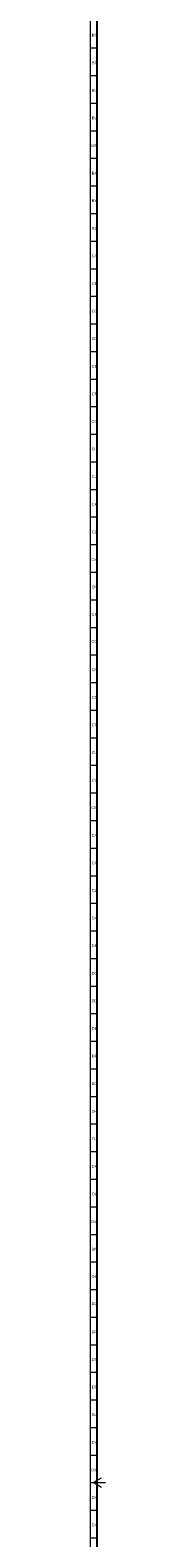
# Model space of a CAD drawing. Header units: millimetres. Extents: x -34 to 6620, y -230 to 4700.
# Tile 64 of 189: x 2 to 13, y 2310 to 3403. Entities that reach past the tile are written whole.
import ezdxf

# ---------------------------------------------------------------- set-up
doc = ezdxf.new("R2010")
doc.units = ezdxf.units.MM
doc.layers.add('1', color=7, linetype='Continuous', true_color=0xffffff)
doc.styles.add('Arial Unicode MS', font='Arial Unicode MS')

msp = doc.modelspace()

# ---------------------------------------------------------------- linework, layer by layer
at = {"layer": '1', "color": 3, "linetype": 'Continuous', "lineweight": 18}
for p, q in [((2, 2), (2, 4698)), ((4, 2350), (10, 2353.464)), ((10, 2346.536), (4, 2350)), ((4, 2350), (13, 2350))]:
    msp.add_line(p, q, dxfattribs=at)
at = {"layer": '1', "color": 7, "linetype": 'Continuous', "lineweight": 25}
msp.add_line((7, 7), (7, 4693), dxfattribs=at)
at = {"layer": '1', "color": 3, "linetype": 'Continuous', "lineweight": 13}
for p, q in [((2, 3390), (7, 3390)), ((2, 3370), (7, 3370)), ((2, 3350), (7, 3350)), ((2, 3330), (7, 3330)), ((2, 3310), (7, 3310)), ((2, 3290), (7, 3290)), ((2, 3270), (7, 3270)), ((2, 3250), (7, 3250)), ((2, 3230), (7, 3230)), ((2, 3210), (7, 3210)), ((2, 3190), (7, 3190)), ((2, 3170), (7, 3170)), ((2, 3150), (7, 3150)), ((2, 3130), (7, 3130)), ((2, 3110), (7, 3110)), ((2, 3090), (7, 3090)), ((2, 3070), (7, 3070)), ((2, 3050), (7, 3050)), ((2, 3030), (7, 3030)), ((2, 3010), (7, 3010)), ((2, 2990), (7, 2990)), ((2, 2970), (7, 2970)), ((2, 2950), (7, 2950)), ((2, 2930), (7, 2930)), ((2, 2910), (7, 2910)), ((2, 2890), (7, 2890)), ((2, 2870), (7, 2870)), ((2, 2850), (7, 2850)), ((2, 2830), (7, 2830)), ((2, 2810), (7, 2810)), ((2, 2790), (7, 2790)), ((2, 2770), (7, 2770)), ((2, 2750), (7, 2750)), ((2, 2730), (7, 2730)), ((2, 2710), (7, 2710)), ((2, 2690), (7, 2690)), ((2, 2670), (7, 2670)), ((2, 2650), (7, 2650)), ((2, 2630), (7, 2630)), ((2, 2610), (7, 2610)), ((2, 2590), (7, 2590)), ((2, 2570), (7, 2570)), ((2, 2550), (7, 2550)), ((2, 2530), (7, 2530)), ((2, 2510), (7, 2510)), ((2, 2490), (7, 2490)), ((2, 2470), (7, 2470)), ((2, 2450), (7, 2450)), ((2, 2430), (7, 2430)), ((2, 2410), (7, 2410)), ((2, 2390), (7, 2390)), ((2, 2370), (7, 2370)), ((2, 2350), (7, 2350)), ((7, 2350), (6, 2350)), ((2, 2330), (7, 2330)), ((2, 2310), (7, 2310))]:
    msp.add_line(p, q, dxfattribs=at)

# ---------------------------------------------------------------- texts
at = {"layer": '1', "color": 3, "linetype": 'Continuous', "lineweight": 13, "char_height": 2, "attachment_point": 7, "line_spacing_factor": 1.069626, "style": 'Arial Unicode MS'}
for s, insert in [('\\W1.0000;BS', (3.036, 3398.226)), ('\\W1.0000;BT', (3.115, 3378.243)), ('\\W1.0000;BU', (2.959, 3358.243)), ('\\W1.0000;BV', (3.036, 3338.243)), ('\\W1.0000;BW', (2.65, 3318.243)), ('\\W1.0000;BX', (3.036, 3298.243)), ('\\W1.0000;BY', (3.036, 3278.243)), ('\\W1.0000;BZ', (3.115, 3258.243)), ('\\W1.0000;CA', (2.959, 3238.226)), ('\\W1.0000;CB', (2.959, 3218.226)), ('\\W1.0000;CC', (2.882, 3198.226)), ('\\W1.0000;CD', (2.882, 3178.226)), ('\\W1.0000;CE', (2.959, 3158.226)), ('\\W1.0000;CF', (3.038, 3138.226)), ('\\W1.0000;CG', (2.805, 3118.226)), ('\\W1.0000;CH', (2.882, 3098.226)), ('\\W1.0000;CJ', (3.193, 3078.226)), ('\\W1.0000;CK', (2.959, 3058.226)), ('\\W1.0000;CL', (3.114, 3038.226)), ('\\W1.0000;CM', (2.727, 3018.226)), ('\\W1.0000;CN', (2.882, 2998.226)), ('\\W1.0000;CP', (2.959, 2978.226)), ('\\W1.0000;CQ', (2.805, 2958.226)), ('\\W1.0000;CR', (2.882, 2938.226)), ('\\W1.0000;CS', (2.959, 2918.226)), ('\\W1.0000;CT', (3.038, 2898.226)), ('\\W1.0000;CU', (2.882, 2878.226)), ('\\W1.0000;CV', (2.959, 2858.226)), ('\\W1.0000;CW', (2.573, 2838.226)), ('\\W1.0000;CX', (2.959, 2818.226)), ('\\W1.0000;CY', (2.959, 2798.226)), ('\\W1.0000;CZ', (3.038, 2778.226)), ('\\W1.0000;DA', (2.959, 2758.243)), ('\\W1.0000;DB', (2.959, 2738.243)), ('\\W1.0000;DC', (2.882, 2718.226)), ('\\W1.0000;DD', (2.882, 2698.243)), ('\\W1.0000;DE', (2.959, 2678.243)), ('\\W1.0000;DF', (3.038, 2658.243)), ('\\W1.0000;DG', (2.805, 2638.226)), ('\\W1.0000;DH', (2.882, 2618.243)), ('\\W1.0000;DJ', (3.193, 2598.243)), ('\\W1.0000;DK', (2.959, 2578.243)), ('\\W1.0000;DL', (3.114, 2558.243)), ('\\W1.0000;DM', (2.727, 2538.243)), ('\\W1.0000;DN', (2.882, 2518.243)), ('\\W1.0000;DP', (2.959, 2498.243)), ('\\W1.0000;DQ', (2.805, 2478.226)), ('\\W1.0000;DR', (2.882, 2458.243)), ('\\W1.0000;DS', (2.959, 2438.226)), ('\\W1.0000;DT', (3.038, 2418.243)), ('\\W1.0000;DU', (2.882, 2398.243)), ('\\W1.0000;DV', (2.959, 2378.243)), ('\\W1.0000;DW', (2.573, 2358.243)), ('\\W1.0000;DX', (2.959, 2338.243)), ('\\W1.0000;DY', (2.959, 2318.243))]:
    msp.add_mtext(s, dxfattribs=dict(at, insert=insert))

doc.saveas('drawing.dxf')
